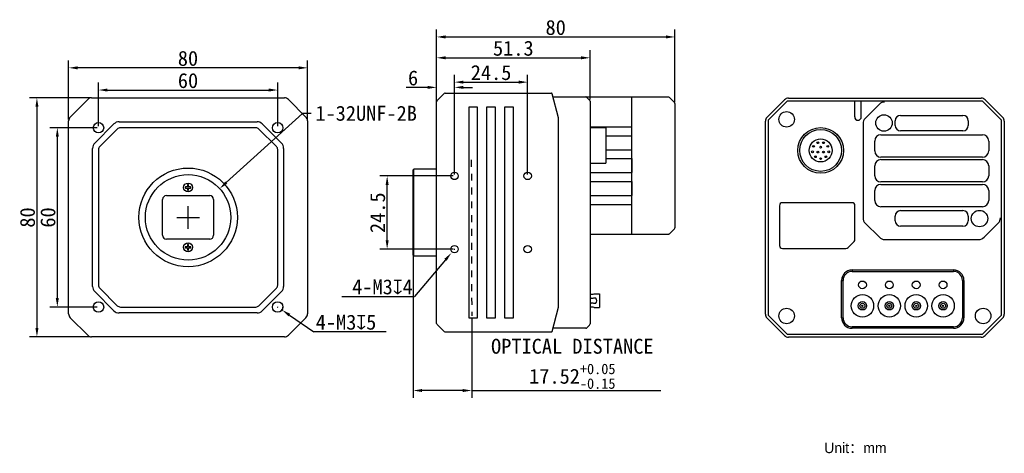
# Model space of a CAD drawing. Header units: millimetres. Extents: x 42 to 371, y 98 to 243.
import ezdxf

# ---------------------------------------------------------------- set-up
doc = ezdxf.new("R2010")
doc.units = ezdxf.units.MM
doc.header["$LTSCALE"] = 23.1
doc.header["$PDMODE"] = 3
doc.header["$PDSIZE"] = 8
doc.linetypes.add('DASHED', pattern=[0.2, 0.1, -0.1])
doc.layers.get('0').update_dxf_attribs({"linetype": 'CONTINUOUS'})
doc.layers.get('Defpoints').update_dxf_attribs({"linetype": 'CONTINUOUS'})
doc.layers.add('00_COMPONENTS', color=7, linetype='CONTINUOUS')
doc.layers.add('51__DRAFT_DIMS', color=7, linetype='CONTINUOUS')
doc.styles.get("Standard").update_dxf_attribs({"font": 'simfang.ttf'})
doc.dimstyles.new('DIMSTYLE_2', dxfattribs={"dimtxt": 3, "dimasz": 3, "dimexe": 2.5, "dimexo": 0.5, "dimtad": 1, "dimdsep": 46, "dimtxsty": 'STANDARD', "dimblk": '_FILLED', "dimblk1": '_FILLED', "dimblk2": '_FILLED', "dimcen": 0.09, "dimclrt": 3, "dimazin": 2, "dimtp": 0.1, "dimtm": 0.1, "dimtfac": 1, "dimtofl": 0, "dimtmove": 0, "dimatfit": 1, "dimldrblk": '_FILLED', "dimfxl": 1, "dimtolj": 1, "dimarcsym": 0})
doc.dimstyles.get("Standard").update_dxf_attribs({"dimtxt": 5, "dimasz": 3, "dimexe": 2.5, "dimexo": 0.5, "dimtad": 1, "dimdsep": 46, "dimtxsty": 'STANDARD', "dimblk": '_FILLED', "dimcen": 0.09, "dimclrt": 256, "dimazin": 2, "dimtp": 0.01, "dimtm": 0.01, "dimtfac": 1, "dimtofl": 0, "dimtmove": 0, "dimatfit": 3, "dimldrblk": '_FILLED', "dimfxl": 1, "dimtolj": 1, "dimarcsym": 0})

# ---------------------------------------------------------------- blocks, each defined once
blk = doc.blocks.new('_FILLED')
at = {"color": 0, "linetype": 'ByBlock'}
blk.add_solid([(0, 0), (-1, 0.17), (-1, -0.17)], dxfattribs=at)
blk = doc.blocks.new('*D1')
at = {"layer": '51__DRAFT_DIMS', "color": 0, "lineweight": -2, "transparency": 16777216}
for p, q in [((58.17, 209.38), (58.17, 229.17)), ((138.17, 209.38), (138.17, 229.17)), ((135.17, 226.67), (61.17, 226.67))]:
    blk.add_line(p, q, dxfattribs=at)
at = {"layer": 'Defpoints', "color": 0, "transparency": 16777216}
for p in [(58.17, 226.67), (58.17, 208.88), (138.17, 208.88)]:
    blk.add_point(p, dxfattribs=at)
at = {"layer": '51__DRAFT_DIMS', "color": 0, "lineweight": -2, "transparency": 16777216, "xscale": 3, "yscale": 3, "zscale": 3, "rotation": 180}
blk.add_blockref('_FILLED', (58.17, 226.67), dxfattribs=at)
at = {"layer": '51__DRAFT_DIMS', "color": 0, "lineweight": -2, "transparency": 16777216, "xscale": 3, "yscale": 3, "zscale": 3}
blk.add_blockref('_FILLED', (138.17, 226.67), dxfattribs=at)
at = {"layer": '51__DRAFT_DIMS', "transparency": 16777216, "insert": (98.13, 232.35), "char_height": 5, "attachment_point": 2}
blk.add_mtext('\\A1;80', dxfattribs=at)
blk = doc.blocks.new('*D2')
at = {"layer": '51__DRAFT_DIMS', "color": 0, "lineweight": -2, "transparency": 16777216}
for p, q in [((65.42, 216.62), (45.05, 216.62)), ((47.55, 213.62), (47.55, 139.62)), ((65.42, 136.62), (45.05, 136.62))]:
    blk.add_line(p, q, dxfattribs=at)
at = {"layer": 'Defpoints', "color": 0, "transparency": 16777216}
for p in [(65.92, 216.62), (47.55, 136.62), (65.92, 136.62)]:
    blk.add_point(p, dxfattribs=at)
at = {"layer": '51__DRAFT_DIMS', "color": 0, "lineweight": -2, "transparency": 16777216, "xscale": 3, "yscale": 3, "zscale": 3}
for p, rotation in [((47.55, 216.62), 90), ((47.55, 136.62), 270)]:
    blk.add_blockref('_FILLED', p, dxfattribs=dict(at, rotation=rotation))
at = {"layer": '51__DRAFT_DIMS', "transparency": 16777216, "insert": (41.87, 176.58), "char_height": 5, "attachment_point": 2, "rotation": 90}
blk.add_mtext('\\A1;80', dxfattribs=at)
blk = doc.blocks.new('*D3')
at = {"layer": '51__DRAFT_DIMS', "color": 0, "lineweight": -2, "transparency": 16777216}
for p, q in [((67.67, 206.62), (51.88, 206.62)), ((54.38, 203.62), (54.38, 149.62)), ((67.67, 146.62), (51.88, 146.62))]:
    blk.add_line(p, q, dxfattribs=at)
at = {"layer": 'Defpoints', "color": 0, "transparency": 16777216}
for p in [(68.17, 206.62), (54.38, 146.62), (68.17, 146.62)]:
    blk.add_point(p, dxfattribs=at)
at = {"layer": '51__DRAFT_DIMS', "color": 0, "lineweight": -2, "transparency": 16777216, "xscale": 3, "yscale": 3, "zscale": 3}
for p, rotation in [((54.38, 206.62), 90), ((54.38, 146.62), 270)]:
    blk.add_blockref('_FILLED', p, dxfattribs=dict(at, rotation=rotation))
at = {"layer": '51__DRAFT_DIMS', "transparency": 16777216, "insert": (48.7, 176.59), "char_height": 5, "attachment_point": 2, "rotation": 90}
blk.add_mtext('\\A1;60', dxfattribs=at)
blk = doc.blocks.new('*D4')
at = {"layer": '51__DRAFT_DIMS', "color": 0, "lineweight": -2, "transparency": 16777216}
for p, q in [((68.17, 207.12), (68.17, 221.74)), ((128.17, 207.12), (128.17, 221.74)), ((71.17, 219.24), (125.17, 219.24))]:
    blk.add_line(p, q, dxfattribs=at)
at = {"layer": 'Defpoints', "color": 0, "transparency": 16777216}
for p in [(128.17, 219.24), (68.17, 206.62), (128.17, 206.62)]:
    blk.add_point(p, dxfattribs=at)
at = {"layer": '51__DRAFT_DIMS', "color": 0, "lineweight": -2, "transparency": 16777216, "xscale": 3, "yscale": 3, "zscale": 3, "rotation": 180}
blk.add_blockref('_FILLED', (68.17, 219.24), dxfattribs=at)
at = {"layer": '51__DRAFT_DIMS', "color": 0, "lineweight": -2, "transparency": 16777216, "xscale": 3, "yscale": 3, "zscale": 3}
blk.add_blockref('_FILLED', (128.17, 219.24), dxfattribs=at)
at = {"layer": '51__DRAFT_DIMS', "transparency": 16777216, "insert": (98.14, 224.92), "char_height": 5, "attachment_point": 2}
blk.add_mtext('\\A1;60', dxfattribs=at)
blk = doc.blocks.new('*D5')
at = {"layer": '51__DRAFT_DIMS', "color": 0}
for p, q in [((128.08, 146.62), (128.26, 146.62)), ((128.17, 146.53), (128.17, 146.71))]:
    blk.add_line(p, q, dxfattribs=at)
at = {"layer": '51__DRAFT_DIMS', "color": 0, "lineweight": -2}
for p in [(132.09, 143.94), (164.47, 138.32)]:
    blk.add_line(p, (140.28, 138.32), dxfattribs=at)
at = {"layer": 'Defpoints', "color": 0}
for p in [(126.73, 147.61), (129.62, 145.63)]:
    blk.add_point(p, dxfattribs=at)
at = {"layer": '51__DRAFT_DIMS', "color": 0, "linetype": 'ByBlock', "lineweight": -2, "xscale": 3, "yscale": 3, "zscale": 3, "rotation": 145.5560571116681}
blk.add_blockref('_FILLED', (129.62, 145.63), dxfattribs=at)
at = {"layer": '51__DRAFT_DIMS', "color": 3, "insert": (140.91, 144.05), "char_height": 3, "attachment_point": 1}
blk.add_mtext('\\A1;{{\\H1.6667x;\\C256;4-M3\\fgdt|b0|i0|c134|p2;x\\fFangSong|b0|i0|c134|p49;5}}', dxfattribs=at)
blk = doc.blocks.new('*D6')
at = {"layer": '51__DRAFT_DIMS', "color": 0, "lineweight": -2, "transparency": 16777216}
for p, q in [((181.38, 210), (181.38, 239.51)), ((261.22, 215.24), (261.22, 239.51)), ((184.38, 237.01), (258.22, 237.01))]:
    blk.add_line(p, q, dxfattribs=at)
at = {"layer": 'Defpoints', "color": 0, "transparency": 16777216}
for p in [(261.22, 237.01), (261.22, 214.74), (181.38, 209.5)]:
    blk.add_point(p, dxfattribs=at)
at = {"layer": '51__DRAFT_DIMS', "color": 0, "lineweight": -2, "transparency": 16777216, "xscale": 3, "yscale": 3, "zscale": 3, "rotation": 180}
blk.add_blockref('_FILLED', (181.38, 237.01), dxfattribs=at)
at = {"layer": '51__DRAFT_DIMS', "color": 0, "lineweight": -2, "transparency": 16777216, "xscale": 3, "yscale": 3, "zscale": 3}
blk.add_blockref('_FILLED', (261.22, 237.01), dxfattribs=at)
at = {"layer": '51__DRAFT_DIMS', "transparency": 16777216, "insert": (221.27, 242.69), "char_height": 5, "attachment_point": 2}
blk.add_mtext('\\A1;80', dxfattribs=at)
blk = doc.blocks.new('*D7')
at = {"layer": '51__DRAFT_DIMS', "color": 0, "lineweight": -2, "transparency": 16777216}
for p, q in [((181.38, 210), (181.38, 222.63)), ((187.38, 190.99), (187.38, 222.63)), ((178.38, 220.13), (171.19, 220.13)), ((190.38, 220.13), (193.38, 220.13))]:
    blk.add_line(p, q, dxfattribs=at)
at = {"layer": 'Defpoints', "color": 0, "transparency": 16777216}
for p in [(187.38, 220.13), (181.38, 209.5), (187.38, 190.49)]:
    blk.add_point(p, dxfattribs=at)
at = {"layer": '51__DRAFT_DIMS', "color": 0, "lineweight": -2, "transparency": 16777216, "xscale": 3, "yscale": 3, "zscale": 3}
blk.add_blockref('_FILLED', (181.38, 220.13), dxfattribs=at)
at = {"layer": '51__DRAFT_DIMS', "color": 0, "lineweight": -2, "transparency": 16777216, "xscale": 3, "yscale": 3, "zscale": 3, "rotation": 180}
blk.add_blockref('_FILLED', (187.38, 220.13), dxfattribs=at)
at = {"layer": '51__DRAFT_DIMS', "transparency": 16777216, "insert": (171.81, 225.81), "char_height": 5, "attachment_point": 1}
blk.add_mtext('\\A1;6', dxfattribs=at)
blk = doc.blocks.new('*D8')
at = {"layer": '51__DRAFT_DIMS', "color": 0, "lineweight": -2, "transparency": 16777216}
for p, q in [((186.88, 190.49), (162.33, 190.49)), ((164.83, 168.99), (164.83, 187.49)), ((186.88, 165.99), (162.33, 165.99))]:
    blk.add_line(p, q, dxfattribs=at)
at = {"layer": 'Defpoints', "color": 0, "transparency": 16777216}
for p in [(164.83, 190.49), (187.38, 190.49), (187.38, 165.99)]:
    blk.add_point(p, dxfattribs=at)
at = {"layer": '51__DRAFT_DIMS', "color": 0, "lineweight": -2, "transparency": 16777216, "xscale": 3, "yscale": 3, "zscale": 3}
for p, rotation in [((164.83, 190.49), 90), ((164.83, 165.99), 270)]:
    blk.add_blockref('_FILLED', p, dxfattribs=dict(at, rotation=rotation))
at = {"layer": '51__DRAFT_DIMS', "transparency": 16777216, "insert": (159.12, 178.18), "char_height": 5, "attachment_point": 2, "rotation": 90}
blk.add_mtext('\\A1;24.5', dxfattribs=at)
blk = doc.blocks.new('*D9')
at = {"layer": '51__DRAFT_DIMS', "color": 0}
for p, q in [((187.29, 165.99), (187.47, 165.99)), ((187.38, 165.9), (187.38, 166.08))]:
    blk.add_line(p, q, dxfattribs=at)
at = {"layer": '51__DRAFT_DIMS', "color": 0, "lineweight": -2}
for p in [(184.38, 162.44), (149.64, 150.14)]:
    blk.add_line(p, (174.03, 150.14), dxfattribs=at)
at = {"layer": 'Defpoints', "color": 0}
for p in [(188.44, 167.25), (186.32, 164.73)]:
    blk.add_point(p, dxfattribs=at)
at = {"layer": '51__DRAFT_DIMS', "color": 0, "linetype": 'ByBlock', "lineweight": -2, "xscale": 3, "yscale": 3, "zscale": 3, "rotation": 49.88804400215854}
blk.add_blockref('_FILLED', (186.32, 164.73), dxfattribs=at)
at = {"layer": '51__DRAFT_DIMS', "color": 3, "insert": (173.4, 155.87), "char_height": 3, "attachment_point": 3}
blk.add_mtext('\\A1;{{\\H1.6667x;\\C256;4-M3\\fgdt|b0|i0|c134|p2;x\\fFangSong|b0|i0|c134|p49;4}}', dxfattribs=at)
blk = doc.blocks.new('*D12')
at = {"color": 0, "lineweight": -2, "transparency": 16777216}
for p, q in [((136.43, 211.42), (110.97, 188.26)), ((139.43, 211.42), (136.43, 211.42)), ((98.17, 172.84), (98.17, 180.4)), ((94.39, 176.62), (101.95, 176.62))]:
    blk.add_line(p, q, dxfattribs=at)
at = {"layer": 'Defpoints', "color": 0, "transparency": 16777216}
for p in [(108.75, 186.24), (87.59, 167)]:
    blk.add_point(p, dxfattribs=at)
at = {"color": 0, "lineweight": -2, "transparency": 16777216, "xscale": 3, "yscale": 3, "zscale": 3, "rotation": 222.2854151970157}
blk.add_blockref('_FILLED', (108.75, 186.24), dxfattribs=at)
at = {"color": 0, "transparency": 16777216, "insert": (157.8, 211.42), "char_height": 5, "attachment_point": 5}
blk.add_mtext('\\A1;1-32UNF-2B', dxfattribs=at)
blk = doc.blocks.new('*D13')
at = {"color": 0, "lineweight": -2, "transparency": 16777216}
for p, q in [((181.38, 215.84), (181.38, 232.53)), ((232.78, 216.04), (232.78, 232.53)), ((184.38, 230.03), (229.78, 230.03))]:
    blk.add_line(p, q, dxfattribs=at)
at = {"layer": 'Defpoints', "color": 0, "transparency": 16777216}
for p in [(232.78, 230.03), (181.38, 215.34), (232.78, 215.54)]:
    blk.add_point(p, dxfattribs=at)
at = {"color": 0, "lineweight": -2, "transparency": 16777216, "xscale": 3, "yscale": 3, "zscale": 3, "rotation": 180}
blk.add_blockref('_FILLED', (181.38, 230.03), dxfattribs=at)
at = {"color": 0, "lineweight": -2, "transparency": 16777216, "xscale": 3, "yscale": 3, "zscale": 3}
blk.add_blockref('_FILLED', (232.78, 230.03), dxfattribs=at)
at = {"transparency": 16777216, "insert": (207.08, 233.19), "char_height": 5, "attachment_point": 5}
blk.add_mtext('\\A1;51.3', dxfattribs=at)
blk = doc.blocks.new('*D14')
at = {"color": 0, "lineweight": -2}
for p, q in [((173.54, 192.04), (173.54, 116.17)), ((193.14, 143.14), (193.14, 116.17)), ((190.14, 118.67), (176.54, 118.67)), ((193.14, 118.67), (256.47, 118.67))]:
    blk.add_line(p, q, dxfattribs=at)
at = {"layer": 'Defpoints', "color": 0}
for p in [(173.54, 192.54), (193.14, 143.64), (173.54, 118.67)]:
    blk.add_point(p, dxfattribs=at)
at = {"color": 0, "linetype": 'ByBlock', "lineweight": -2, "xscale": 3, "yscale": 3, "zscale": 3, "rotation": 180}
blk.add_blockref('_FILLED', (173.54, 118.67), dxfattribs=at)
at = {"color": 0, "linetype": 'ByBlock', "lineweight": -2, "xscale": 3, "yscale": 3, "zscale": 3}
blk.add_blockref('_FILLED', (193.14, 118.67), dxfattribs=at)
at = {"insert": (226.83, 127.62), "char_height": 5, "attachment_point": 5}
blk.add_mtext('\\A1;OPTICAL DISTANCE\\P17.52{{\\H0.7x;\\S+0.05^ -0.15;}}', dxfattribs=at)
blk = doc.blocks.new('*D15')
at = {"color": 0, "lineweight": -2, "transparency": 16777216}
for p, q in [((187.38, 190.99), (187.38, 224.38)), ((211.88, 190.99), (211.88, 224.38)), ((190.38, 221.88), (208.88, 221.88))]:
    blk.add_line(p, q, dxfattribs=at)
at = {"layer": 'Defpoints', "color": 0, "transparency": 16777216}
for p in [(211.88, 221.88), (187.38, 190.49), (211.88, 190.49)]:
    blk.add_point(p, dxfattribs=at)
at = {"color": 0, "lineweight": -2, "transparency": 16777216, "xscale": 3, "yscale": 3, "zscale": 3, "rotation": 180}
blk.add_blockref('_FILLED', (187.38, 221.88), dxfattribs=at)
at = {"color": 0, "lineweight": -2, "transparency": 16777216, "xscale": 3, "yscale": 3, "zscale": 3}
blk.add_blockref('_FILLED', (211.88, 221.88), dxfattribs=at)
at = {"transparency": 16777216, "insert": (199.63, 225.05), "char_height": 5, "attachment_point": 5}
blk.add_mtext('\\A1;24.5', dxfattribs=at)

msp = doc.modelspace()

# ---------------------------------------------------------------- linework, layer by layer
at = {"layer": '00_COMPONENTS', "color": 7}
for p, q in [((181.52475, 215.68869), (183.93185, 218.0958)), ((184.28536, 218.24225), (219.8083, 218.24225)), ((186.43423, 218.24219), (219.8083, 218.24225)), ((220.09808, 218.01989), (220.09808, 218.01996)), ((222.25713, 209.96224), (220.09808, 218.01989)), ((58.70051, 210.20014), (64.59609, 216.09572)), ((65.86889, 216.62293), (130.47772, 216.62293)), ((131.75051, 216.09572), (137.64609, 210.20014)), ((181.3783, 141.14936), (181.3783, 215.33514)), ((220.38684, 216.94222), (231.3707, 216.94222)), ((231.3707, 216.94222), (231.37125, 216.94222)), ((231.37125, 216.94224), (259.0112, 216.94225)), ((231.7248, 216.79577), (232.63191, 215.88866)), ((232.77835, 215.53511), (232.77835, 208.68686)), ((246.7183, 216.75195), (246.7183, 216.94225)), ((246.7183, 170.94225), (246.7183, 216.75195)), ((246.7783, 216.94225), (246.7783, 216.90374)), ((259.36475, 216.7958), (261.07186, 215.08869)), ((261.2183, 214.73514), (261.2183, 173.14936)), ((261.2183, 214.73514), (261.2183, 173.14936)), ((292.02251, 210.09925), (297.9181, 215.99483)), ((298.78743, 215.55224), (292.40553, 209.17034)), ((364.20318, 215.55224), (298.78743, 215.55224)), ((299.19089, 216.52204), (363.79972, 216.52204)), ((321.39531, 210.22204), (321.39531, 215.55224)), ((323.59531, 210.22204), (323.59531, 215.55224)), ((324.92754, 209.75427), (329.66307, 214.48981)), ((370.58508, 209.17034), (364.20318, 215.55224)), ((365.07251, 215.99483), (370.9681, 210.09925)), ((192.12826, 213.49226), (192.12838, 142.99226)), ((195.12826, 213.49226), (192.12826, 213.49226)), ((195.12838, 142.99226), (195.12826, 213.49226)), ((198.12826, 213.49227), (198.12838, 142.99227)), ((201.12826, 213.49227), (198.12826, 213.49227)), ((201.12838, 142.99227), (201.12826, 213.49227)), ((204.12826, 213.49228), (204.12838, 142.99228)), ((207.12826, 213.49228), (204.12826, 213.49228)), ((207.12838, 142.99228), (207.12826, 213.49228)), ((58.1733, 144.31851), (58.1733, 208.92735)), ((66.90553, 201.47648), (73.31975, 207.8907)), ((75.08752, 208.62293), (121.25909, 208.62293)), ((123.02685, 207.8907), (129.44107, 201.47648)), ((138.1733, 208.92735), (138.1733, 144.31851)), ((222.25713, 209.96224), (222.25464, 209.96188)), ((222.25724, 146.52224), (222.25713, 209.96224)), ((232.77836, 208.68649), (232.77836, 147.80308)), ((291.49531, 144.21763), (291.49531, 208.82646)), ((292.40553, 209.17034), (292.40553, 143.87375)), ((324.19531, 207.98651), (324.19531, 176.45758)), ((334.94887, 207.37204), (334.94887, 208.97204)), ((336.74887, 210.77204), (357.64174, 210.77204)), ((359.44174, 208.97204), (359.44174, 207.37204)), ((370.58508, 143.87375), (370.58508, 209.17034)), ((371.49531, 208.82646), (371.49531, 144.21763)), ((74.44107, 206.18359), (68.61264, 200.35516)), ((120.84487, 206.62293), (75.50173, 206.62293)), ((127.73396, 200.35516), (121.90553, 206.18359)), ((232.77831, 206.94224), (246.7183, 206.94224)), ((232.77836, 206.69223), (238.00834, 206.69223)), ((238.00834, 206.69143), (238.00834, 194.79302)), ((357.64174, 205.57204), (336.74887, 205.57204)), ((238.00833, 203.94224), (246.7183, 203.94224)), ((328.09531, 198.87204), (328.09531, 202.17204)), ((330.19531, 204.27204), (364.19531, 204.27204)), ((366.29531, 202.17204), (366.29531, 198.87204)), ((66.1733, 153.53714), (66.1733, 199.70872)), ((68.1733, 199.2945), (68.1733, 153.95136)), ((128.1733, 153.95136), (128.1733, 199.2945)), ((130.1733, 199.70872), (130.1733, 153.53714)), ((238.00835, 199.27224), (246.7183, 199.27224)), ((232.77836, 194.79223), (238.00834, 194.79223)), ((238.00834, 196.27224), (246.77831, 196.27224)), ((246.77831, 196.27224), (246.77831, 191.60224)), ((364.19531, 196.77204), (330.19531, 196.77204)), ((330.19531, 195.97204), (364.19531, 195.97204)), ((173.5383, 192.54225), (173.7383, 192.74225)), ((173.5383, 163.94225), (173.5383, 192.54225)), ((173.7383, 163.74225), (173.7383, 192.74225)), ((181.3783, 192.74225), (173.7383, 192.74225)), ((232.77831, 191.60224), (246.77831, 191.60224)), ((328.09531, 190.57204), (328.09531, 193.87204)), ((366.29531, 193.87204), (366.29531, 190.57204)), ((232.77831, 188.60224), (246.77831, 188.60224)), ((246.77831, 188.60224), (246.77831, 183.94224)), ((364.19531, 188.47204), (330.19531, 188.47204)), ((97.8933, 186.80293), (97.32707, 186.80293)), ((97.32707, 186.44293), (97.8933, 186.44293)), ((97.9933, 187.46916), (97.9933, 186.90293)), ((97.9933, 186.34293), (97.9933, 185.7767)), ((98.3533, 186.90293), (98.3533, 187.46916)), ((98.3533, 185.7767), (98.3533, 186.34293)), ((99.01953, 186.80293), (98.4533, 186.80293)), ((98.4533, 186.44293), (99.01953, 186.44293)), ((328.09531, 182.27204), (328.09531, 185.57204)), ((330.19531, 187.67204), (364.19531, 187.67204)), ((366.29531, 185.57204), (366.29531, 182.27204)), ((89.6233, 170.62293), (89.6233, 182.62293)), ((90.9233, 183.92293), (105.4233, 183.92293)), ((106.7233, 182.62293), (106.7233, 170.62293)), ((232.77831, 183.94224), (246.77831, 183.94224)), ((320.49531, 181.52204), (297.19531, 181.52204)), ((232.77831, 180.94224), (246.7183, 180.94224)), ((296.19531, 180.52204), (296.19531, 167.22204)), ((321.49531, 169.23625), (321.49531, 180.52204)), ((364.19531, 180.17204), (330.19531, 180.17204)), ((336.74887, 178.87204), (357.64174, 178.87204)), ((334.94887, 175.47204), (334.94887, 177.07204)), ((359.44174, 177.07204), (359.44174, 175.47204)), ((259.36475, 171.08869), (261.07185, 172.7958)), ((261.2183, 173.14936), (261.21825, 173.14939)), ((324.92754, 174.68981), (329.66307, 169.95427)), ((357.64174, 173.67204), (336.74887, 173.67204)), ((369.46307, 174.68981), (364.72754, 169.95427)), ((105.4233, 169.32293), (90.9233, 169.32293)), ((259.01065, 170.94225), (232.7783, 170.94225)), ((321.20241, 168.52915), (319.1882, 166.51493)), ((331.43084, 169.22204), (362.95977, 169.22204)), ((97.8933, 166.80293), (97.32707, 166.80293)), ((97.32707, 166.44293), (97.8933, 166.44293)), ((97.9933, 167.46916), (97.9933, 166.90293)), ((97.9933, 166.34293), (97.9933, 165.7767)), ((98.3533, 166.90293), (98.3533, 167.46916)), ((98.3533, 165.7767), (98.3533, 166.34293)), ((99.01953, 166.80293), (98.4533, 166.80293)), ((98.4533, 166.44293), (99.01953, 166.44293)), ((297.19531, 166.22204), (318.48109, 166.22204)), ((173.5383, 163.94225), (173.7383, 163.74225)), ((173.7383, 163.74225), (181.3783, 163.74225)), ((320.49531, 159.02204), (354.49531, 159.02204)), ((320.49531, 158.52204), (354.49531, 158.52204)), ((316.99531, 143.02204), (316.99531, 155.52204)), ((317.49531, 143.02204), (317.49531, 155.52204)), ((357.49531, 155.52204), (357.49531, 143.02204)), ((357.99531, 155.52204), (357.99531, 143.02204)), ((73.31975, 145.35516), (66.90553, 151.76938)), ((68.61264, 152.8907), (74.44107, 147.06227)), ((121.90553, 147.06227), (127.73396, 152.8907)), ((129.44107, 151.76938), (123.02685, 145.35516)), ((232.77836, 151.01724), (232.8289, 151.01724)), ((232.77836, 149.72871), (232.82891, 149.72871)), ((234.18773, 151.01724), (235.95831, 151.01724)), ((234.18773, 149.72871), (234.63831, 149.72871)), ((235.95831, 151.01724), (235.95832, 150.71233)), ((235.95832, 150.71233), (235.95832, 146.77415)), ((75.50173, 146.62293), (120.84487, 146.62293)), ((220.09821, 138.4646), (222.25724, 146.52224)), ((222.25724, 146.52224), (222.25474, 146.52254)), ((232.77835, 147.80189), (232.77835, 140.94932)), ((232.82891, 147.75577), (232.77835, 147.75577)), ((232.77835, 146.46724), (232.8289, 146.46724)), ((234.63831, 147.75577), (234.18773, 147.75577)), ((234.18773, 146.46724), (235.95831, 146.46724)), ((235.95832, 146.77415), (235.95831, 146.46724)), ((64.59609, 137.15014), (58.70051, 143.04572)), ((121.25909, 144.62293), (75.08752, 144.62293)), ((137.64609, 143.04572), (131.75051, 137.15014)), ((192.12838, 142.99226), (195.12838, 142.99226)), ((198.12838, 142.99227), (201.12838, 142.99227)), ((204.12838, 142.99228), (207.12838, 142.99228)), ((297.9181, 137.04925), (292.02251, 142.94483)), ((292.40553, 143.87375), (298.78743, 137.49184)), ((364.20318, 137.49184), (370.58508, 143.87375)), ((370.96806, 142.9448), (365.07251, 137.04925)), ((181.52475, 140.7958), (183.93185, 138.38869)), ((231.3707, 139.54222), (220.38696, 139.54222)), ((231.37125, 139.54222), (231.3707, 139.54222)), ((231.7248, 139.68866), (232.63191, 140.59577)), ((354.49531, 140.02204), (320.49531, 140.02204)), ((354.49531, 139.52204), (320.49531, 139.52204)), ((130.47772, 136.62293), (65.86889, 136.62293)), ((192.1283, 138.24225), (184.28541, 138.24225)), ((219.8083, 138.24225), (184.28549, 138.24225)), ((220.09821, 138.46467), (220.09821, 138.4646)), ((298.78743, 137.49184), (364.20318, 137.49184)), ((363.79972, 136.52204), (299.19089, 136.52204))]:
    msp.add_line(p, q, dxfattribs=at)
at = {"layer": '00_COMPONENTS', "color": 7, "linetype": 'DASHED'}
msp.add_line((193.01001, 195.84325), (193.144, 143.64499), dxfattribs=at)
at = {"layer": '00_COMPONENTS', "color": 4}
for p, q in [((320.49531, 159.02204), (320.49531, 158.52204)), ((354.49531, 159.02204), (354.49531, 158.52204)), ((316.99531, 155.52204), (317.49531, 155.52204)), ((357.99531, 155.52204), (357.49531, 155.52204)), ((316.99531, 143.02204), (317.49531, 143.02204)), ((357.99531, 143.02204), (357.49531, 143.02204)), ((320.49531, 139.52204), (320.49531, 140.02204)), ((354.49531, 139.52204), (354.49531, 140.02204))]:
    msp.add_line(p, q, dxfattribs=at)
at = {"layer": '00_COMPONENTS', "color": 7}
for centre, radius in [((298.59531, 209.42204), 2.6), ((68.1733, 206.62293), 1.75), ((128.1733, 206.62293), 1.75), ((331.19531, 208.22204), 2.75), ((309.99531, 199.02204), 7.65), ((309.99531, 199.02204), 7), ((309.99531, 199.02204), 3.85), ((309.04531, 201.60204), 0.3), ((310.94531, 201.60204), 0.3), ((307.28531, 198.54204), 0.3), ((307.61531, 200.40204), 0.3), ((309.04531, 198.47204), 0.3), ((309.99531, 200.12204), 0.3), ((310.94531, 198.47204), 0.3), ((312.37531, 200.40204), 0.3), ((312.70531, 198.54204), 0.3), ((308.22531, 196.91204), 0.3), ((309.99531, 196.27204), 0.3), ((311.76531, 196.91204), 0.3), ((98.1733, 176.62293), 16.5), ((187.3783, 190.49225), 1.25), ((211.8783, 190.49229), 1.25), ((98.1733, 176.62293), 14.3), ((98.1733, 186.62293), 1.5), ((363.19531, 176.22204), 2.75), ((98.1733, 166.62293), 1.5), ((98.1733, 166.62293), 1.5), ((187.37834, 165.99225), 1.25), ((211.87834, 165.99229), 1.25), ((323.99531, 154.02204), 1.3), ((332.99531, 154.02204), 1.3), ((341.99531, 154.02204), 1.3), ((350.99531, 154.02204), 1.3), ((323.99531, 147.02204), 3.75), ((323.99531, 147.02204), 1.4), ((332.99531, 147.02204), 3.75), ((332.99531, 147.02204), 1.4), ((341.99531, 147.02204), 3.75), ((341.99531, 147.02204), 1.4), ((350.99531, 147.02204), 3.75), ((350.99531, 147.02204), 1.4), ((68.1733, 146.62293), 1.75), ((128.1733, 146.62293), 1.75), ((298.59531, 143.62204), 2.6), ((323.99531, 147.02204), 0.835), ((323.99531, 147.02204), 0.22), ((332.99531, 147.02204), 0.835), ((332.99531, 147.02204), 0.22), ((332.99531, 147.02204), 0.22), ((341.99531, 147.02204), 0.835), ((341.99531, 147.02204), 0.22), ((341.99531, 147.02204), 0.22), ((350.99531, 147.02204), 0.835), ((350.99531, 147.02204), 0.22), ((350.99531, 147.02204), 0.22), ((364.39531, 143.62204), 2.6)]:
    msp.add_circle(centre, radius, dxfattribs=at)
for centre, radius, start, end in [((184.28541, 217.74225), 0.5, 90, 135), ((184.2855, 217.74225), 0.5, 90.0102617, 135.0072552), ((219.8083, 217.94225), 0.3, 15.000302, 89.9998883), ((65.86889, 214.82293), 1.8, 90, 135), ((130.47772, 214.82293), 1.8, 45, 90), ((181.8783, 215.33514), 0.5, 135, 180), ((231.37044, 216.44041), 0.50181, 78.5596671, 89.9700339), ((231.37125, 216.44222), 0.5, 45, 90), ((232.27832, 215.53513), 0.5, 0.0000066, 45.0000177), ((259.01122, 216.44222), 0.5, 45.004591, 90.0032462), ((260.7183, 214.73514), 0.5, 0.0000067, 44.9990428), ((299.19089, 214.72204), 1.8, 90, 135.0000518), ((331.43084, 212.72204), 2.5, 90, 135), ((363.79972, 214.72204), 1.8, 45, 90), ((59.9733, 208.92735), 1.8, 135, 180), ((75.08752, 206.12293), 2.5, 90, 135), ((121.25909, 206.12293), 2.5, 45, 90), ((136.3733, 208.92735), 1.8, 0, 45), ((293.29531, 208.82646), 1.8, 135.0007767, 180), ((322.49531, 210.22204), 1.1, 180, 0), ((326.69531, 207.98651), 2.5, 135, 180), ((336.74887, 208.97204), 1.8, 90, 180), ((357.64174, 208.97204), 1.8, 0, 90), ((369.69531, 208.82646), 1.8, 0, 45.0012808), ((75.50173, 205.12293), 1.5, 90, 135), ((120.84487, 205.12293), 1.5, 45, 90), ((336.74887, 207.37204), 1.8, 180, 270), ((357.64174, 207.37204), 1.8, 270, 0), ((68.6733, 199.70872), 2.5, 135, 180), ((127.6733, 199.70872), 2.5, 0, 45), ((330.19531, 202.17204), 2.1, 90, 180), ((364.19531, 202.17204), 2.1, 0, 90), ((69.6733, 199.2945), 1.5, 135, 180), ((126.6733, 199.2945), 1.5, 0, 45), ((330.19531, 198.87204), 2.1, 180, 270), ((364.19531, 198.87204), 2.1, 270, 0), ((330.19531, 193.87204), 2.1, 90, 180), ((364.19531, 193.87204), 2.1, 0, 90), ((330.19531, 190.57204), 2.1, 180, 270), ((364.19531, 190.57204), 2.1, 270, 0), ((98.1733, 186.62293), 0.95, 174.5994628, 185.4005372), ((97.32707, 186.70293), 0.1, 90, 174.5994628), ((97.32707, 186.54293), 0.1, 185.4005372, 270), ((97.8933, 186.90293), 0.1, 270, 360), ((97.8933, 186.34293), 0.1, 0, 90), ((98.0933, 187.46916), 0.1, 95.4005372, 180), ((98.0933, 185.7767), 0.1, 180, 264.5994628), ((98.1733, 186.62293), 0.95, 84.5994628, 95.4005372), ((98.1733, 186.62293), 0.95, 264.5994628, 275.4005372), ((98.2533, 187.46916), 0.1, 0, 84.5994628), ((98.2533, 185.7767), 0.1, 275.4005372, 360), ((98.4533, 186.90293), 0.1, 180, 270), ((98.4533, 186.34293), 0.1, 90, 180), ((99.01953, 186.70293), 0.1, 5.4005372, 90), ((99.01953, 186.54293), 0.1, 270, 354.5994628), ((98.1733, 186.62293), 0.95, 354.5994628, 5.4005372), ((330.19531, 185.57204), 2.1, 90, 180), ((364.19531, 185.57204), 2.1, 0, 90), ((90.9233, 182.62293), 1.3, 90, 180), ((105.4233, 182.62293), 1.3, 0, 90), ((297.19531, 180.52204), 1, 90, 180), ((320.49531, 180.52204), 1, 0, 90), ((330.19531, 182.27204), 2.1, 180, 270), ((364.19531, 182.27204), 2.1, 270, 0), ((336.74887, 177.07204), 1.8, 90, 180), ((357.64174, 177.07204), 1.8, 0, 90), ((326.69531, 176.45758), 2.5, 180, 225), ((336.74887, 175.47204), 1.8, 180, 270), ((357.64174, 175.47204), 1.8, 270, 0), ((367.69531, 176.45758), 2.5, 315, 0), ((260.7183, 173.14936), 0.5, 315, 0), ((90.9233, 170.62293), 1.3, 180, 270), ((105.4233, 170.62293), 1.3, 270, 360), ((259.0112, 171.44225), 0.5, 270, 315), ((320.49531, 169.23625), 1, 315, 0), ((331.43084, 171.72204), 2.5, 225, 270), ((362.95977, 171.72204), 2.5, 270, 315), ((98.1733, 166.62293), 0.95, 174.5994628, 185.4005372), ((97.32707, 166.70293), 0.1, 90, 174.5994628), ((97.32707, 166.54293), 0.1, 185.4005372, 270), ((97.8933, 166.90293), 0.1, 270, 0), ((97.8933, 166.34293), 0.1, 0, 90), ((98.0933, 167.46916), 0.1, 95.4005372, 180), ((98.0933, 165.7767), 0.1, 180, 264.5994628), ((98.1733, 166.62293), 0.95, 84.5994628, 95.4005372), ((98.1733, 166.62293), 0.95, 264.5994628, 275.4005372), ((98.2533, 167.46916), 0.1, 0, 84.5994628), ((98.2533, 165.7767), 0.1, 275.4005372, 0), ((98.4533, 166.90293), 0.1, 180, 270), ((98.4533, 166.34293), 0.1, 90, 180), ((99.01953, 166.70293), 0.1, 5.4005372, 90), ((99.01953, 166.54293), 0.1, 270, 354.5994628), ((98.1733, 166.62293), 0.95, 354.5994628, 5.4005372), ((297.19531, 167.22204), 1, 180, 270), ((318.48109, 167.22204), 1, 270, 315), ((320.49531, 155.52204), 3.5, 90, 180), ((320.49531, 155.52204), 3, 90, 180), ((354.49531, 155.52204), 3.5, 0, 90), ((354.49531, 155.52204), 3, 0, 90), ((68.6733, 153.53714), 2.5, 180, 225), ((69.6733, 153.95136), 1.5, 180, 225), ((126.6733, 153.95136), 1.5, 315, 360), ((127.6733, 153.53714), 2.5, 315, 360), ((233.50831, 153.86224), 2.925, 256.5688087, 283.4311913), ((233.50832, 148.74224), 1.5, 318.8793112, 41.1206833), ((75.08752, 147.12293), 2.5, 225, 270), ((75.50173, 148.12293), 1.5, 225, 270), ((120.84487, 148.12293), 1.5, 270, 315), ((121.25909, 147.12293), 2.5, 270, 315), ((233.50831, 143.62224), 2.925, 76.5688087, 103.4311913), ((59.9733, 144.31851), 1.8, 180, 225), ((136.3733, 144.31851), 1.8, 315, 360), ((293.29531, 144.21763), 1.8, 180, 225), ((320.49531, 143.02204), 3.5, 180, 270), ((320.49531, 143.02204), 3, 180, 270), ((354.49531, 143.02204), 3.5, 270, 0), ((354.49531, 143.02204), 3, 270, 0), ((369.69531, 144.21763), 1.8, 315.0007767, 0), ((181.8783, 141.14936), 0.5, 180, 225), ((231.37125, 140.04222), 0.5, 270, 315), ((232.27835, 140.94932), 0.5, 315.0000051, 359.9999889), ((65.86889, 138.42293), 1.8, 225, 270), ((130.47772, 138.42293), 1.8, 270, 315.0016804), ((184.28541, 138.74225), 0.5, 225, 270), ((219.80843, 138.54225), 0.3, 270.0000952, 345.0000952), ((299.19089, 138.32204), 1.8, 225, 270), ((363.79972, 138.32204), 1.8, 270, 315.0000518)]:
    msp.add_arc(centre, radius, start, end, dxfattribs=at)
at = {"layer": '00_COMPONENTS', "color": 4}
for centre, radius, start, end in [((231.37071, 216.44165), 0.50054, 76.2794001, 78.562097), ((231.37017, 216.44109), 0.50121, 59.8421259, 76.2349179), ((231.36898, 216.44017), 0.50261, 44.768859, 59.7765035)]:
    msp.add_arc(centre, radius, start, end, dxfattribs=at)
for points, knots in [([(183.93185, 218.0958), (183.93154, 218.09548), (183.93099, 218.0948), (183.93061, 218.09399), (183.9305, 218.09358)], [0, 0, 0, 0, 0.514528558, 1, 1, 1, 1]), ([(231.7258, 216.79413), (231.72573, 216.79442), (231.72546, 216.79502), (231.72505, 216.79553), (231.7248, 216.79577)], [0, 0, 0, 0, 0.465127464, 1, 1, 1, 1]), ([(259.36575, 171.09033), (259.31973, 171.04387), (259.20816, 170.96844), (259.07604, 170.94225), (259.01065, 170.94225)], [0, 0, 0, 0, 0.500016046, 1, 1, 1, 1]), ([(259.36575, 171.09033), (259.36568, 171.09004), (259.36541, 171.08944), (259.36499, 171.08894), (259.36475, 171.08869)], [0, 0, 0, 0, 0.465123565, 1, 1, 1, 1]), ([(231.7248, 139.68866), (231.72505, 139.68891), (231.72546, 139.68941), (231.72573, 139.69001), (231.7258, 139.6903)], [0, 0, 0, 0, 0.534876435, 1, 1, 1, 1])]:
    msp.add_open_spline(points, degree=3, knots=knots, dxfattribs=at)
at = {"layer": '00_COMPONENTS', "color": 7}
for points, knots in [([(232.82891, 149.72871), (232.9333, 149.67121), (233.15047, 149.5702), (233.38934, 149.52679), (233.50832, 149.52679)], [0, 0, 0, 0, 0.500432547, 1, 1, 1, 1]), ([(233.50832, 149.52679), (233.62729, 149.52679), (233.86616, 149.57021), (234.08333, 149.67121), (234.18773, 149.72871)], [0, 0, 0, 0, 0.499571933, 1, 1, 1, 1]), ([(233.50832, 147.95768), (233.44866, 147.95768), (233.32914, 147.94697), (233.09704, 147.88914), (232.93331, 147.81326), (232.82891, 147.75577)], [0, 0, 0, 0, 0.250115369, 0.500297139, 1, 1, 1, 1]), ([(234.18773, 147.75577), (234.08333, 147.81326), (233.91959, 147.88912), (233.6875, 147.94697), (233.56797, 147.95768), (233.50832, 147.95768)], [0, 0, 0, 0, 0.499703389, 0.74988488, 1, 1, 1, 1])]:
    msp.add_open_spline(points, degree=3, knots=knots, dxfattribs=at)
at = {"layer": '51__DRAFT_DIMS', "color": 4}
msp.add_arc((128.1733, 146.62293), 1.75, 303.2531177, 360, dxfattribs=at)

# ---------------------------------------------------------------- texts
at = {"insert": (311.1871, 101.22316), "char_height": 3.5, "width": 94.0705784, "attachment_point": 1}
msp.add_mtext('{\\fFZLanTingHei-R-GBK|b0|i0|c134|p2;Unit：mm}', dxfattribs=at)

# ---------------------------------------------------------------- dimensions: what is measured, and where the dimension line sits
for base, p1, p2, text, picture, middle in [((232.77835, 230.02507), (181.3783, 215.33514), (232.77835, 215.53511), '51.3', '*D13', (207.07833, 230.02507)), ((173.5383, 118.67436), (193.144, 143.64499), (173.5383, 192.54225), 'OPTICAL DISTANCE\\P17.52{{\\H0.7x;\\S+0.05^ -0.15;}}', '*D14', (226.82694, 118.67436))]:
    dim = msp.add_linear_dim(base=base, p1=p1, p2=p2, text=text, dimstyle='STANDARD')
    dim.commit()
    dim.dimension.update_dxf_attribs({"geometry": picture, "text_midpoint": middle, "dimtype": 160})
dim = msp.add_linear_dim(base=(211.8783, 221.87855), p1=(187.3783, 190.49225), p2=(211.8783, 190.49229), dimstyle='STANDARD')
dim.commit()
dim.dimension.update_dxf_attribs({"geometry": '*D15', "text_midpoint": (199.6283, 225.0464)})
dim = msp.add_diameter_dim_2p(p1=(87.59413, 167.00154), p2=(108.75248, 186.24432), text='1-32UNF-2B', dimstyle='STANDARD', override={"dimtad": 0, "dimtih": 1, "dimtoh": 1, "dimdec": 4, "dimzin": 0, "dimcen": 3.78, "dimclrt": 0, "dimadec": 0, "dimazin": 0, "dimtdec": 4, "dimtzin": 0})
dim.commit()
dim.dimension.update_dxf_attribs({"geometry": '*D12', "text_midpoint": (157.79795, 211.41614), "dimtype": 163})
at = {"layer": '51__DRAFT_DIMS', "color": 4}
dim = msp.add_linear_dim(base=(261.2183, 237.00896), p1=(181.3783, 209.5023), p2=(261.2183, 214.73514), text='80', dimstyle='STANDARD', dxfattribs=at)
dim.commit()
dim.dimension.update_dxf_attribs({"geometry": '*D6', "text_midpoint": (221.27193, 237.00896), "dimtype": 160})
for base, p1, p2, angle, picture, middle in [((58.1733, 226.67118), (138.1733, 208.88004), (58.1733, 208.88004), 180, '*D1', (98.12936, 226.67118)), ((47.54849, 136.62293), (65.91619, 216.62293), (65.91619, 136.62293), 270, '*D2', (47.54849, 176.57898)), ((54.37873, 146.62293), (68.1733, 206.62293), (68.1733, 146.62293), 270, '*D3', (54.37873, 176.5907)), ((164.83089, 190.49225), (187.3783, 165.99225), (187.3783, 190.49225), 90, '*D8', (164.83089, 178.18073))]:
    dim = msp.add_linear_dim(base=base, p1=p1, p2=p2, angle=angle, dimstyle='STANDARD', dxfattribs=at)
    dim.commit()
    dim.dimension.update_dxf_attribs({"geometry": picture, "text_midpoint": middle, "dimtype": 160})
for base, p1, p2, picture, middle in [((128.1733, 219.2368), (68.1733, 206.62293), (128.1733, 206.62293), '*D4', (98.14108, 219.2368)), ((187.3783, 220.1261), (181.3783, 209.5023), (187.3783, 190.49225), '*D7', (173.28187, 220.1261))]:
    dim = msp.add_linear_dim(base=base, p1=p1, p2=p2, dimstyle='STANDARD', dxfattribs=at)
    dim.commit()
    dim.dimension.update_dxf_attribs({"geometry": picture, "text_midpoint": middle, "dimtype": 160})
for p1, p2, text, picture, middle in [((188.44137, 167.25415), (186.31523, 164.73035), '{{\\H1.6667x;\\C256;4-M3\\fgdt|b0|i0|c134|p2;x\\fFangSong|b0|i0|c134|p49;4}}', '*D9', (161.51917, 150.14476)), ((126.73011, 147.61273), (129.61649, 145.63313), '{{\\H1.6667x;\\C256;4-M3\\fgdt|b0|i0|c134|p2;x\\fFangSong|b0|i0|c134|p49;5}}', '*D5', (152.69076, 138.31821))]:
    dim = msp.add_diameter_dim_2p(p1=p1, p2=p2, text=text, dimstyle='DIMSTYLE_2', override={"dimtih": 1, "dimtoh": 1, "dimpost": '<>'}, dxfattribs=at)
    dim.commit()
    dim.dimension.update_dxf_attribs({"geometry": picture, "text_midpoint": middle, "dimtype": 163})

doc.saveas('drawing.dxf')
